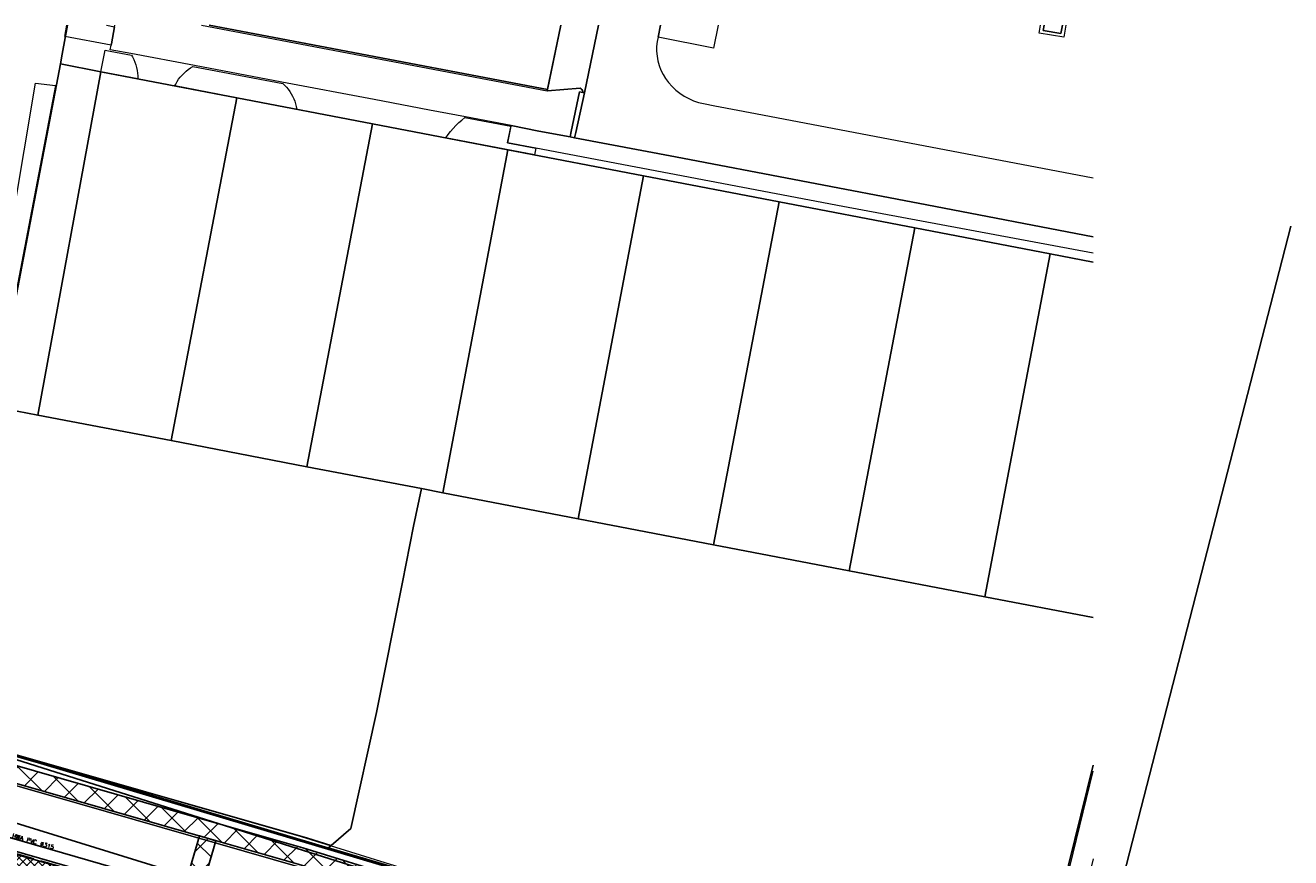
# Model space of a CAD drawing. Header units: metres. Extents: x 252743 to 254903, y 592696 to 593766.
# Tile 108 of 256: x 253896 to 254007, y 593004 to 593077. Entities that reach past the tile are written whole.
import ezdxf
from ezdxf.lldxf.tags import DXFTag

# ---------------------------------------------------------------- set-up
doc = ezdxf.new("R2010")
doc.units = ezdxf.units.M
for name, pattern in [('ACAD_ISO11W100', [33, 12, -3, 12, -3, 0, -3]), ('IMPORT-KG-KADASTRAAL-SO _2_', [0]), ('IMPORT-KG-PERCEEL-SO _2_', [0])]:
    doc.linetypes.add(name, pattern=pattern)
for name, color, linetype, lineweight in [('132034000_dwg', 8, 'Continuous', 5), ('ALGEMEEN WERKGRENS', 10, 'FENCELINE1', 50), ('B-BH-KG-GRENS_KADASTRAAL-G', 250, 'IMPORT-KG-KADASTRAAL-SO _2_', 18), ('B-BH-KG-GRENS_PERCEEL-G', 250, 'IMPORT-KG-PERCEEL-SO _2_', 18), ('B-BH-VH-OPENVERHARDING-G', 250, 'Continuous', 18), ('B-BH-VH-OPENVERHARDING_BETONELEMENT-G', 250, 'Continuous', 18), ('B-BH-VH-OPENVERHARDING_TEGEL-G', 250, 'Continuous', 18)]:
    doc.layers.add(name, color=color, linetype=linetype, lineweight=lineweight)
doc.layers.add('ALGEMEEN HULP', color=6, linetype='Continuous', plot=False)
for name, color, linetype in [('B-RI-DWA-BETON', 8, 'Continuous'), ('B-RI-HWA-PVC', 8, 'Continuous'), ('B-RI-TEKST 200', 8, 'Continuous'), ('N-GR-ARC-GROENVOORZIENING-N', 82, 'Continuous'), ('N-KL-NUTSSTROOK', 10, 'Continuous'), ('N-WB-BAND TROTTOIRBAND 18 20', 7, 'ACAD_ISO11W100'), ('N-WB-KANTVERHARDING', 2, 'Continuous')]:
    doc.layers.add(name, color=color, linetype=linetype)
doc.layers.add('B-WE-KG-GRENS_PERCEEL-G', color=7, linetype='KG-PERCEEL-SO', lineweight=18, true_color=0x00a6ff)
doc.layers.get('0').freeze()
doc.styles.add('B_STANDARD 200', font='txt.shx', dxfattribs={"height": 0.36})
doc.styles.get("Standard").update_dxf_attribs({"font": 'simplex.shx'})
doc.linetypes.add('FENCELINE1', pattern='A,6.35,-2.54,[133,ltypeshp.shx,S=2.54,R=0,X=-2.54,Y=0],-2.54,25.4', length=36.83)
tags = doc.linetypes.add('KG-PERCEEL-SO', pattern='A,5.5,-2,["P",Standard,S=1.8,R=0,X=-0.5,Y=-0.9],-2,5.5,-2,[5,NLCS.SHX,S=0.75,R=0,X=0,Y=0],-2', length=19).pattern_tags.tags
tags[6] = DXFTag(74, 10)

# ---------------------------------------------------------------- blocks, each defined once
blk = doc.blocks.new('132034000_dwg_GWW-CAD Brk tekening 12A-1381409-Plot dakaanzicht')
at = {"layer": 'B-BH-KG-GRENS_KADASTRAAL-G', "color": 253, "linetype": 'Continuous', "lineweight": 9}
for p, q in [((253914560, 593070783), (253908816, 593040829)), ((253920681, 593038552), (253926405, 593068510)), ((253950088, 593063964), (253938242, 593066238)), ((253973787, 593059415), (253961936, 593061690)), ((253989387, 593056421), (253985632, 593057142)), ((253956215, 593031731), (253944391, 593034001)), ((253979922, 593027180), (253968066, 593029456))]:
    blk.add_line(p, q, dxfattribs=at)
at = {"layer": 'B-BH-KG-GRENS_KADASTRAAL-G', "color": 253, "linetype": 'Continuous', "lineweight": 9, "flags": 128}
for points in [[(253899766, 593077126), (253899289, 593074593), (253899128, 593073745)], [(253942850, 593077126), (253941697, 593071513), (253921814, 593075300), (253912134, 593077126)], [(253932563, 593036271), (253938242, 593066238), (253926405, 593068510), (253914560, 593070783), (253902677, 593073064), (253897159, 593043067), (253893528, 593043745), (253894446, 593049166), (253893528, 593043745), (253868164, 593048684), (253861737, 593023144)], [(253902677, 593073064), (253899128, 593073745), (253894446, 593049166)], [(253989387, 593025363), (253979922, 593027180), (253985632, 593057142), (253973787, 593059415), (253968066, 593029456), (253956215, 593031731), (253961936, 593061690), (253950088, 593063964), (253944391, 593034001), (253932563, 593036271), (253930676, 593036633)], [(253861737, 593023144), (253861189, 593023296), (253861424, 593023236), (253861737, 593023144), (253878723, 593018164), (253885794, 593016088), (253892219, 593014240), (253920748, 593006087), (253922787, 593005454), (253922556, 593005253), (253922787, 593005454), (253924502, 593006942), (253926742, 593017060), (253929025, 593028474), (253929998, 593033340), (253930676, 593036633), (253920681, 593038552), (253908816, 593040829), (253897159, 593043067)], [(253885794, 593016088), (253908592, 593009394), (253922556, 593005253), (253935858, 593001308), (253982909, 592986241), (253989387, 593012464)]]:
    blk.add_lwpolyline(points, dxfattribs=at)
at = {"layer": 'B-BH-KG-GRENS_PERCEEL-G', "color": 253, "linetype": 'Continuous', "lineweight": 9}
blk.add_line((253921814, 593075300), (253912134, 593077126), dxfattribs=at)
at = {"layer": 'B-BH-KG-GRENS_PERCEEL-G', "color": 253, "linetype": 'Continuous', "lineweight": 9, "flags": 128}
for points in [[(253899766, 593077126), (253899289, 593074593), (253899128, 593073745), (253894446, 593049166), (253893528, 593043745), (253868164, 593048684), (253867878, 593048740), (253868397, 593051423), (253873233, 593074650), (253873717, 593077126)], [(253989387, 593056421), (253985632, 593057142), (253973787, 593059415), (253961936, 593061690), (253950088, 593063964), (253938242, 593066238), (253926405, 593068510), (253914560, 593070783), (253902677, 593073064), (253899128, 593073745), (253899289, 593074593), (253899766, 593077126)], [(253912134, 593077126), (253921814, 593075300), (253941697, 593071513), (253942850, 593077126)], [(253942850, 593077126), (253941697, 593071513), (253921814, 593075300)], [(253885794, 593016088), (253908592, 593009394), (253922556, 593005253), (253935858, 593001308), (253982909, 592986241), (253989387, 593012464)], [(253989387, 593025363), (253979922, 593027180), (253985632, 593057142), (253989387, 593056421)], [(253922787, 593005454), (253920748, 593006087), (253892219, 593014240), (253885794, 593016088), (253908592, 593009394), (253922556, 593005253), (253922787, 593005454), (253924502, 593006942), (253926742, 593017060), (253929025, 593028474), (253929998, 593033340), (253930676, 593036633), (253932563, 593036271), (253944391, 593034001), (253956215, 593031731), (253968066, 593029456), (253979922, 593027180), (253989387, 593025363)], [(253989387, 593012464), (253982909, 592986241), (253935858, 593001308), (253922556, 593005253), (253922787, 593005454)]]:
    blk.add_lwpolyline(points, dxfattribs=at)
for points in [[(253893528, 593043745), (253894446, 593049166), (253899128, 593073745), (253902677, 593073064), (253897159, 593043067)], [(253908816, 593040829), (253897159, 593043067), (253902677, 593073064), (253914560, 593070783), (253908816, 593040829), (253914560, 593070783), (253926405, 593068510), (253920681, 593038552)], [(253930676, 593036633), (253920681, 593038552), (253926405, 593068510), (253938242, 593066238), (253932563, 593036271), (253930676, 593036633), (253929998, 593033340), (253929025, 593028474), (253926742, 593017060), (253924502, 593006942), (253922787, 593005454), (253920748, 593006087), (253892219, 593014240), (253885794, 593016088), (253878723, 593018164), (253861737, 593023144), (253868164, 593048684), (253893528, 593043745), (253897159, 593043067), (253908816, 593040829), (253920681, 593038552)], [(253932563, 593036271), (253938242, 593066238), (253950088, 593063964), (253944391, 593034001)], [(253950088, 593063964), (253961936, 593061690), (253956215, 593031731), (253944391, 593034001)], [(253956215, 593031731), (253961936, 593061690), (253973787, 593059415), (253968066, 593029456)], [(253968066, 593029456), (253973787, 593059415), (253985632, 593057142), (253979922, 593027180)]]:
    blk.add_lwpolyline(points, close=True, dxfattribs=at)
blk = doc.blocks.new('132034000_dwg_GWW-CAD Bgt tekening 12A-1381416-Plot dakaanzicht')
at = {"layer": 'B-BH-VH-OPENVERHARDING-G', "color": 253, "lineweight": 9, "flags": 128}
for points in [[(253911456, 593077126), (253941660, 593071404), (253941703, 593071396), (253944551, 593071625), (253944636, 593071583), (253944705, 593071520), (253944755, 593071440), (253944782, 593071350), (253944782, 593071256), (253944501, 593071308), (253943774, 593067847), (253943674, 593067366), (253940950, 593067889), (253938510, 593068358), (253934539, 593069120), (253931400, 593069723), (253929718, 593070040), (253926556, 593070636), (253918481, 593072159), (253910851, 593073599), (253905279, 593074651), (253903494, 593074988), (253903570, 593075400), (253903589, 593075500), (253903869, 593077003), (253903892, 593077126)], [(253946158, 593077126), (253944933, 593071228), (253944782, 593071256), (253944782, 593071350), (253944755, 593071440), (253944705, 593071520), (253944636, 593071583), (253944551, 593071625), (253941703, 593071396), (253941660, 593071404), (253942856, 593077126)], [(253989387, 593058639), (253974851, 593061436), (253952870, 593065626), (253944064, 593067285), (253944171, 593067772), (253944933, 593071228), (253946158, 593077126)], [(253951579, 593077126), (253951367, 593076093), (253951277, 593075709), (253951234, 593075285), (253951231, 593074859), (253951267, 593074435), (253951343, 593074015), (253951457, 593073605), (253951609, 593073207), (253951798, 593072826), (253952022, 593072463), (253952278, 593072123), (253952578, 593071782), (253952906, 593071469), (253953260, 593071186), (253953638, 593070935), (253954036, 593070717), (253954451, 593070536), (253954881, 593070391), (253955322, 593070284), (253956322, 593070098), (253959879, 593069423), (253989387, 593063801)], [(253956621, 593077126), (253956203, 593075119), (253951367, 593076093), (253951579, 593077126)], [(253989387, 593057221), (253967518, 593061277), (253940672, 593066399), (253938206, 593066858), (253938510, 593068358), (253940950, 593067889), (253943674, 593067366), (253944064, 593067285), (253952870, 593065626)], [(253952870, 593065626), (253974851, 593061436), (253989387, 593058639)], [(253903586, 593002534), (253884668, 593007945)], [(253885833, 593013368), (253900797, 593009088), (253920062, 593003552)], [(253886486, 593015889), (253909201, 593009376), (253920161, 593006223), (253932637, 593002352)], [(253920062, 593003552), (253900797, 593009088), (253885833, 593013368)], [(253989387, 593004296), (253988340, 593000000), (253985087, 592986655), (253984859, 592985721), (253983037, 592986247), (253986473, 593000000), (253989387, 593011937)]]:
    blk.add_lwpolyline(points, dxfattribs=at)
for points in [[(253903472, 593074870), (253905353, 593074518), (253905440, 593074362), (253905549, 593074139), (253905643, 593073909), (253905723, 593073674), (253905787, 593073434), (253905835, 593073190), (253905868, 593072944), (253905885, 593072696), (253905886, 593072448), (253902677, 593073064), (253903030, 593074953)], [(253918560, 593072047), (253918711, 593071907), (253918878, 593071732), (253919034, 593071546), (253919176, 593071351), (253919306, 593071146), (253919422, 593070933), (253919523, 593070714), (253919610, 593070487), (253919682, 593070256), (253919738, 593070021), (253919779, 593069782), (253909134, 593071825), (253909216, 593071995), (253909334, 593072205), (253909464, 593072406), (253909608, 593072598), (253909765, 593072781), (253909933, 593072952), (253910112, 593073112), (253910302, 593073260), (253910501, 593073395), (253910708, 593073516)], [(253898702, 593071861), (253893921, 593046844), (253893441, 593044522), (253893292, 593043800), (253891555, 593044129), (253867828, 593048750), (253868028, 593049516), (253868227, 593050547), (253891053, 593046070), (253892288, 593045874), (253894965, 593060233), (253896965, 593072068)], [(253938501, 593068315), (253938206, 593066858), (253940672, 593066399), (253940556, 593065794), (253932796, 593067283), (253932806, 593067298), (253933008, 593067582), (253933223, 593067857), (253933451, 593068122), (253933690, 593068376), (253933941, 593068619), (253934203, 593068850), (253934475, 593069069)]]:
    blk.add_lwpolyline(points, close=True, dxfattribs=at)
at = {"layer": 'B-BH-VH-OPENVERHARDING_BETONELEMENT-G', "color": 253, "lineweight": 9, "flags": 128}
blk.add_lwpolyline([(253944933, 593071228), (253944171, 593067772), (253944064, 593067285), (253943674, 593067366), (253943774, 593067847), (253944501, 593071308), (253944782, 593071256)], close=True, dxfattribs=at)
at = {"layer": 'B-BH-VH-OPENVERHARDING_TEGEL-G', "color": 253, "lineweight": 9}
for p, q in [((253903157, 593077126), (253903869, 593077003)), ((253986567, 593076421), (253986687, 593077126)), ((253986687, 593077126), (253986567, 593076421)), ((253986991, 593077126), (253986813, 593076075))]:
    blk.add_line(p, q, dxfattribs=at)
at = {"layer": 'B-BH-VH-OPENVERHARDING_TEGEL-G', "color": 253, "lineweight": 9, "flags": 128}
for points in [[(253903869, 593077003), (253903589, 593075500), (253903570, 593075400), (253899523, 593076158), (253899690, 593077126)], [(253986813, 593076075), (253984664, 593076439), (253984781, 593077126)]]:
    blk.add_lwpolyline(points, dxfattribs=at)
blk.add_lwpolyline([(253985086, 593077126), (253985011, 593076685), (253986567, 593076421), (253985011, 593076685)], close=True, dxfattribs=at)
blk = doc.blocks.new('132034000_dwg-1357416-Plot dakaanzicht')
for name in ['132034000_dwg_GWW-CAD Brk tekening 12A-1381409-Plot dakaanzicht', '132034000_dwg_GWW-CAD Bgt tekening 12A-1381416-Plot dakaanzicht']:
    blk.add_blockref(name, (0, 0))

msp = doc.modelspace()

# ---------------------------------------------------------------- linework, layer by layer
at = {"layer": 'B-RI-HWA-PVC'}
msp.add_line((253986.042, 592979.427), (254006.64, 593059.584), dxfattribs=at)
at = {"layer": 'B-WE-KG-GRENS_PERCEEL-G', "ltscale": 0.5}
msp.add_lwpolyline([(253922.556, 593005.253), (253922.787, 593005.454)], dxfattribs=at)

# ---------------------------------------------------------------- block references
at = {"layer": '132034000_dwg', "color": 253, "lineweight": 9, "xscale": 0.001, "yscale": 0.001, "zscale": 0.001}
msp.add_blockref('132034000_dwg-1357416-Plot dakaanzicht', (0, 0), dxfattribs=at)

# ---------------------------------------------------------------- next in the draw order: texts
at = {"layer": 'B-RI-TEKST 200', "insert": (253898.515, 593005.105), "char_height": 0.36, "width": 4.40504, "attachment_point": 9, "rotation": 343.87498, "style": 'B_STANDARD 200', "bg_fill": 3, "box_fill_scale": 1, "bg_fill_color": 256, "bg_fill_transparency": 0}
msp.add_mtext('HWA PVC Ø315', dxfattribs=at)

# ---------------------------------------------------------------- next in the draw order: hatches: boundary and pattern name
at = {"layer": 'N-GR-ARC-GROENVOORZIENING-N'}
h = msp.add_hatch(dxfattribs=at)
h.set_pattern_fill('ANSI37', color=256, scale=0.15)
edge = h.paths.add_edge_path()
edge.add_line((253878.173, 593003.539), (253907.904, 592994.839))
edge.add_arc((253904.252, 592996.091), 3.861, 341.07253, 434.01749)
edge.add_line((253905.315, 592999.803), (253903.571, 593000.306))
edge.add_line((253903.571, 593000.306), (253903.927, 593001.599))
edge.add_line((253903.927, 593001.599), (253904.081, 593002.136))
edge.add_line((253904.081, 593002.136), (253881.519, 593008.632))
edge.add_arc((253880.552, 593005.322), 3.448, 73.70939, 104.52221)
edge.add_line((253879.688, 593008.66), (253878.173, 593003.539))
at = {"layer": 'N-KL-NUTSSTROOK'}
h = msp.add_hatch(dxfattribs=at)
h.set_pattern_fill('ANSI37', color=256, scale=0.5)
h.paths.add_polyline_path([(253982.43, 592983.956), (253960.509, 592990.987), (253931.349, 593000.252), (253928.175, 593001.239), (253919.899, 593003.807), (253913.19, 593005.735), (253882.033, 593014.666), (253854.395, 593022.483), (253848.805, 593024.01), (253826.698, 593029.772), (253802.992, 593035.977), (253789.271, 593039.52), (253743.782, 593051.321), (253736.471, 593053.202), (253725.155, 593056.031), (253681.89, 593066.75), (253682.251, 593068.206), (253725.518, 593057.487), (253736.84, 593054.656), (253744.157, 593052.773), (253789.647, 593040.972), (253803.369, 593037.429), (253827.077, 593031.224), (253849.192, 593025.46), (253854.797, 593023.928), (253882.444, 593016.109), (253913.603, 593007.177), (253920.328, 593005.244), (253928.619, 593002.672), (253931.799, 593001.683), (253960.966, 592992.416), (253982.888, 592985.385)])
h = msp.add_hatch(dxfattribs=at)
h.set_pattern_fill('ANSI37', color=256, scale=0.5)
h.set_pattern_definition([(45, (66.4689, -8.073), (-1.122532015, 1.122532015), []), (135, (66.4689, -8.073), (-1.122532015, -1.122532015), [])])
h.paths.add_polyline_path([(253911.277, 593006.287), (253912.717, 593005.867), (253892.235, 592935.986), (253890.793, 592936.398)])

# ---------------------------------------------------------------- next in the draw order: linework, layer by layer
at = {"layer": 'ALGEMEEN HULP'}
msp.add_lwpolyline([(253681.679, 593069.399), (253878.723, 593018.164), (253985.858, 592984.311)], dxfattribs=at)
at = {"layer": 'ALGEMEEN WERKGRENS', "ltscale": 0.3}
msp.add_lwpolyline([(253685.732, 593068.089), (253769.686, 593047.088), (253787.727, 593042.262), (253838.409, 593029.075), (253862.83, 593022.638), (253897.424, 593012.683), (253927.283, 593003.747), (253983.948, 592985.984)], dxfattribs=at)
at = {"layer": 'B-RI-DWA-BETON'}
msp.add_line((253890.416, 593008.896), (253988.736, 592978.542), dxfattribs=at)
at = {"layer": 'B-RI-HWA-PVC'}
msp.add_line((253853.48, 593018.021), (253913.344, 593000.768), dxfattribs=at)
at = {"layer": 'N-GR-ARC-GROENVOORZIENING-N'}
msp.add_lwpolyline([(253878.173, 593003.539), (253907.904, 592994.839, 0.4293494), (253905.315, 592999.803), (253903.571, 593000.306), (253903.927, 593001.599), (253904.081, 593002.136), (253881.519, 593008.632, 0.1352623), (253879.688, 593008.66)], format="xyb", close=True, dxfattribs=at)
at = {"layer": 'N-KL-NUTSSTROOK'}
msp.add_lwpolyline([(253882.444, 593016.109), (253913.603, 593007.177), (253920.328, 593005.244), (253928.619, 593002.672), (253931.799, 593001.683), (253960.966, 592992.416), (253982.888, 592985.385), (253982.43, 592983.956), (253960.509, 592990.987), (253931.349, 593000.252), (253928.175, 593001.239), (253919.899, 593003.807), (253913.19, 593005.735), (253882.033, 593014.666)], dxfattribs=at)
msp.add_lwpolyline([(253911.277, 593006.287), (253912.717, 593005.867), (253892.235, 592935.986), (253890.793, 592936.398)], close=True, dxfattribs=at)
at = {"layer": 'N-WB-BAND TROTTOIRBAND 18 20', "ltscale": 0.2}
msp.add_line((253881.631, 593008.654), (253904.154, 593002.167), dxfattribs=at)
at = {"layer": 'N-WB-KANTVERHARDING'}
msp.add_line((253881.496, 593008.901), (253906.118, 593001.806), dxfattribs=at)

doc.saveas('drawing.dxf')
